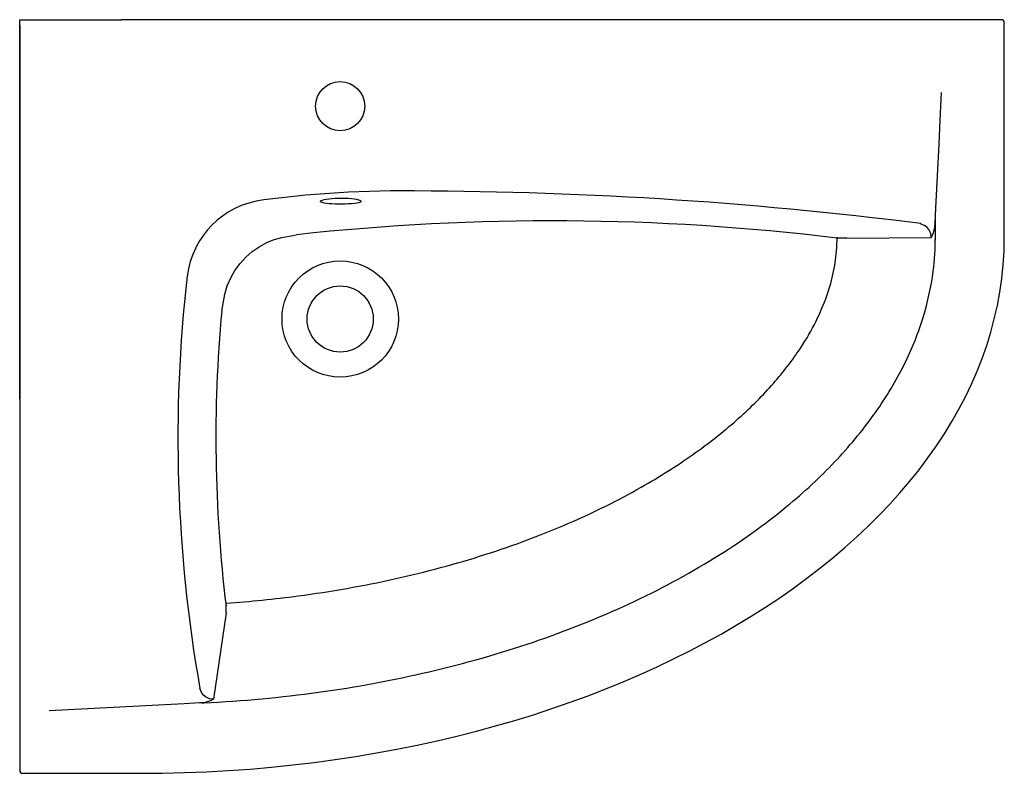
# Model space of a CAD drawing. Header units: millimetres. Extents: x 193.151 to 193.851, y 134.634 to 135.17.
import ezdxf

# ---------------------------------------------------------------- set-up
doc = ezdxf.new("R2010")
doc.units = ezdxf.units.MM
doc.layers.add('SANINDUSA', color=3, linetype='Continuous')

msp = doc.modelspace()

# ---------------------------------------------------------------- linework, layer by layer
at = {"layer": 'SANINDUSA', "ltscale": 0.5}
for p, q in [((193.15147, 135.17004), (193.22407, 135.17005)), ((193.22387, 135.17005), (193.22384, 135.17005)), ((193.22386, 135.17005), (193.22387, 135.17005)), ((193.22387, 135.17005), (193.22391, 135.17005)), ((193.22389, 135.17005), (193.22387, 135.17005)), ((193.84947, 135.17), (193.22391, 135.17005)), ((193.22393, 135.17005), (193.22395, 135.17005)), ((193.22395, 135.17005), (193.22399, 135.17005)), ((193.22397, 135.17005), (193.22395, 135.17005)), ((193.22403, 135.17005), (193.22399, 135.17005)), ((193.22401, 135.17005), (193.22403, 135.17005)), ((193.22405, 135.17005), (193.22403, 135.17005)), ((193.22411, 135.17005), (193.22407, 135.17005)), ((193.22409, 135.17005), (193.22411, 135.17005)), ((193.22411, 135.17005), (193.22415, 135.17005)), ((193.22413, 135.17005), (193.22411, 135.17005)), ((193.85146, 135.01526), (193.85147, 135.16799))]:
    msp.add_line(p, q, dxfattribs=at)
at = {"layer": 'SANINDUSA'}
for p, q in [((193.15147, 134.90004), (193.15147, 135.17004)), ((193.15147, 135.16604), (193.15147, 134.63604)), ((193.80245, 135.01328), (193.80245, 135.03367)), ((193.7394, 135.01455), (193.79948, 135.01508)), ((193.15147, 134.94003), (193.15147, 134.63604)), ((193.29823, 134.74825), (193.28928, 134.68681)), ((193.15345, 134.63404), (193.23695, 134.63404))]:
    msp.add_line(p, q, dxfattribs=at)
at = {"layer": 'SANINDUSA', "linetype": 'Continuous'}
for p, q in [((193.7394, 135.01455), (193.73261, 135.01464)), ((193.29823, 134.74825), (193.29814, 134.75504))]:
    msp.add_line(p, q, dxfattribs=at)
at = {"layer": 'SANINDUSA', "flags": 128}
for points in [[(193.80661, 135.11832), (193.80638, 135.1135), (193.80568, 135.09846), (193.80498, 135.08144)], [(193.80498, 135.08144), (193.80259, 135.03621), (193.80214, 135.02499)], [(193.42063, 135.04822), (193.41508, 135.04829), (193.38513, 135.04744), (193.35499, 135.04533), (193.32495, 135.04197)], [(193.32495, 135.04197), (193.31957, 135.04104), (193.31428, 135.03966), (193.30898, 135.03778), (193.30386, 135.03545)], [(193.3667, 135.03994), (193.36587, 135.04024), (193.36539, 135.04059), (193.36536, 135.04105), (193.36581, 135.04142), (193.36665, 135.04178), (193.36672, 135.0418)], [(193.39265, 135.03989), (193.39247, 135.03984), (193.3911, 135.03955), (193.38941, 135.03931), (193.38745, 135.03912), (193.38528, 135.03898), (193.38295, 135.03888), (193.38054, 135.03884), (193.37812, 135.03885), (193.37574, 135.03891), (193.37349, 135.03902), (193.3714, 135.03918), (193.36955, 135.03939), (193.36799, 135.03963), (193.36675, 135.03992), (193.3667, 135.03994)], [(193.36672, 135.0418), (193.36788, 135.04213), (193.36946, 135.04244), (193.37133, 135.04271), (193.37345, 135.04292), (193.37573, 135.04307), (193.37812, 135.04315), (193.38054, 135.04317), (193.38293, 135.04311), (193.38522, 135.04299), (193.38736, 135.0428), (193.3893, 135.04256), (193.39097, 135.04228), (193.39234, 135.04195), (193.39306, 135.0417)], [(193.39425, 135.04081), (193.39404, 135.04047), (193.39346, 135.04015), (193.39265, 135.03989)], [(193.39306, 135.0417), (193.39337, 135.0416), (193.39404, 135.04121), (193.39425, 135.04081)], [(193.30386, 135.03545), (193.29963, 135.03305), (193.29557, 135.03032), (193.29184, 135.02736), (193.28831, 135.02411)], [(193.28831, 135.02411), (193.28508, 135.0206), (193.2821, 135.01685), (193.27938, 135.01281), (193.27697, 135.00856)], [(193.29506, 134.96282), (193.2973, 134.9749), (193.29908, 134.98076), (193.30147, 134.98636), (193.3045, 134.99166), (193.30811, 134.99662), (193.31223, 135.00113), (193.31679, 135.0051), (193.32179, 135.00857), (193.32713, 135.01146), (193.33239, 135.0136), (193.33789, 135.0152), (193.34832, 135.0171)], [(193.27697, 135.00856), (193.27663, 135.00789), (193.27448, 135.00306), (193.27273, 134.99808), (193.27137, 134.99282), (193.27044, 134.98747)], [(193.17246, 134.67869), (193.26849, 134.68375), (193.27936, 134.68431)]]:
    msp.add_lwpolyline(points, dxfattribs=at)
at = {"layer": 'SANINDUSA', "linetype": 'Continuous', "flags": 128}
for points in [[(193.79948, 135.01508), (193.79929, 135.01791), (193.79792, 135.02088), (193.79673, 135.02222), (193.7953, 135.02332), (193.79188, 135.02478)], [(193.80214, 135.02499), (193.80193, 135.02287), (193.80153, 135.02078), (193.80065, 135.01782), (193.79948, 135.0151), (193.79948, 135.01508)], [(193.28928, 134.68681), (193.28645, 134.68699), (193.28348, 134.68837), (193.28214, 134.68956), (193.28104, 134.69099), (193.27959, 134.69441)], [(193.27936, 134.68431), (193.28149, 134.68442), (193.28358, 134.68475), (193.28654, 134.68563), (193.28927, 134.6868), (193.28928, 134.68681)]]:
    msp.add_lwpolyline(points, dxfattribs=at)
at = {"layer": 'SANINDUSA', "ltscale": 0.5}
for centre, radius in [((193.37933, 135.10855), 0.0175), ((193.37933, 134.95715), 0.04136), ((193.37933, 134.95715), 0.0235)]:
    msp.add_circle(centre, radius, dxfattribs=at)
for centre, radius, start, end in [((193.84947, 135.168), 0.002, 359.99491, 89.99491), ((193.4246, 132.13241), 2.91582, 82.75914, 90.07811), ((193.52985, 133.35403), 1.67294, 83.03895, 96.2295)]:
    msp.add_arc(centre, radius, start, end, dxfattribs=at)
at = {"layer": 'SANINDUSA'}
for centre, radius, start, end in [((194.28563, 134.87245), 1.02167, 173.51747, 190.03609), ((194.28563, 134.87245), 0.99468, 174.78776, 186.89367), ((193.15347, 134.63604), 0.002, 180, 270)]:
    msp.add_arc(centre, radius, start, end, dxfattribs=at)
msp.add_ellipse((193.23695, 135.01526), major_axis=(0.61451, 0), ratio=0.620362, start_param=4.712389, end_param=6.283185, dxfattribs=at)
msp.add_open_spline([(193.80345, 135.0525), (193.80343, 135.05263), (193.8034, 135.05275), (193.80338, 135.05288)], degree=3, dxfattribs=at)
for points, knots in [([(193.27936, 134.68431), (193.2821, 134.68413), (193.28235, 134.68414), (193.30999, 134.68548), (193.33721, 134.68802), (193.39073, 134.69542), (193.41703, 134.70029), (193.46812, 134.71224), (193.49291, 134.71932), (193.54045, 134.73549), (193.5632, 134.74459), (193.60615, 134.76455), (193.62636, 134.77541), (193.66379, 134.79857), (193.68102, 134.81086), (193.7091, 134.83398), (193.72054, 134.84462), (193.74118, 134.86635), (193.75038, 134.87744), (193.76651, 134.8999), (193.77344, 134.91125), (193.78505, 134.93405), (193.78973, 134.94549), (193.79693, 134.96836), (193.79944, 134.97979), (193.80194, 134.99923), (193.80245, 135.00724), (193.80245, 135.01526)], [4.789334, 4.789334, 4.789334, 4.789334, 4.790638, 4.790638, 4.931784, 4.931784, 5.07293, 5.07293, 5.214076, 5.214076, 5.355222, 5.355222, 5.496368, 5.496368, 5.637514, 5.637514, 5.750737, 5.750737, 5.86396, 5.86396, 5.977183, 5.977183, 6.090406, 6.090406, 6.203629, 6.203629, 6.283185, 6.283185, 6.283185, 6.283185]), ([(193.29814, 134.75504), (193.31541, 134.75627), (193.33257, 134.758), (193.3728, 134.76332), (193.39568, 134.76736), (193.44009, 134.7772), (193.46163, 134.783), (193.50288, 134.79619), (193.52259, 134.80357), (193.55975, 134.81964), (193.5772, 134.82833), (193.60641, 134.84493), (193.61863, 134.85268), (193.64118, 134.86859), (193.65151, 134.87674), (193.67019, 134.89321), (193.67854, 134.90151), (193.69327, 134.91802), (193.69965, 134.92622), (193.70946, 134.94072), (193.71323, 134.94707), (193.71967, 134.95949), (193.72233, 134.96555), (193.72669, 134.9774), (193.72838, 134.98318), (193.73091, 134.99451), (193.73175, 135.00006), (193.73247, 135.00881), (193.73261, 135.01203), (193.73261, 135.01526)], [4.825846, 4.825846, 4.825846, 4.825846, 4.922449, 4.922449, 5.055342, 5.055342, 5.188235, 5.188235, 5.321128, 5.321128, 5.45402, 5.45402, 5.561897, 5.561897, 5.669773, 5.669773, 5.777649, 5.777649, 5.885526, 5.885526, 5.972184, 5.972184, 6.058842, 6.058842, 6.1455, 6.1455, 6.232159, 6.232159, 6.283185, 6.283185, 6.283185, 6.283185])]:
    msp.add_open_spline(points, degree=3, knots=knots, dxfattribs=at)

doc.saveas('drawing.dxf')
